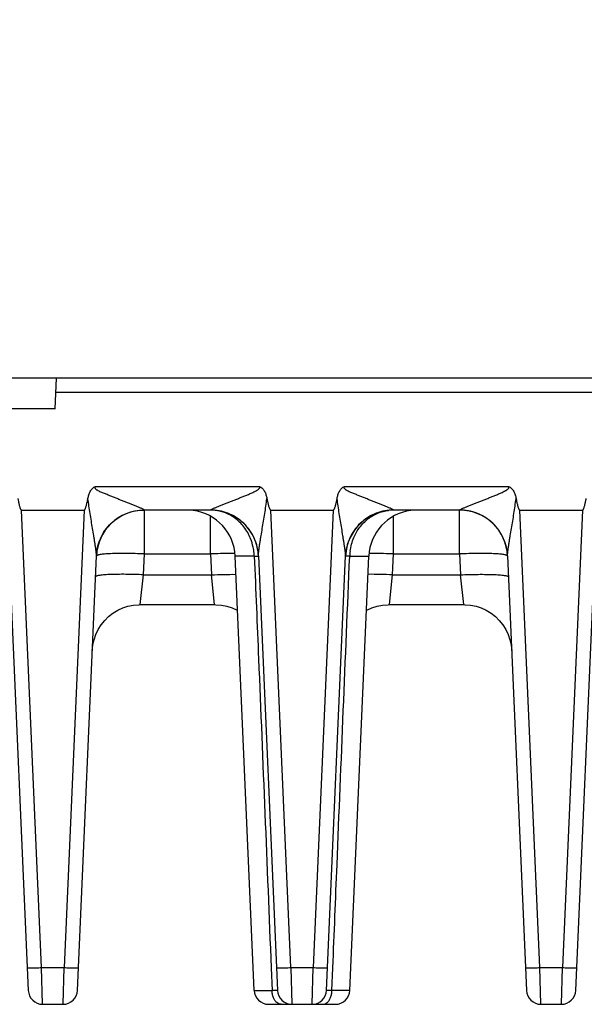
# Model space of a CAD drawing. Header units: inches. Extents: x 0 to 34, y 0 to 22.
# Tile 8 of 71: x 9.2 to 10.4, y 4.7 to 6.8. Entities that reach past the tile are written whole.
import ezdxf

# ---------------------------------------------------------------- set-up
doc = ezdxf.new("R2010")
doc.units = ezdxf.units.IN
doc.header["$LTSCALE"] = 1.87
doc.header["$MEASUREMENT"] = 0
doc.layers.get('0').update_dxf_attribs({"linetype": 'CONTINUOUS'})
doc.layers.add('DIMENSIONS', color=7, linetype='CONTINUOUS')
doc.styles.get("Standard").update_dxf_attribs({"font": 'txt', "width": 0.8})
doc.dimstyles.new('DIMSTYLE_1', dxfattribs={"dimtxt": 0.125, "dimasz": 0.18, "dimexe": 0.125, "dimexo": 0.0625, "dimgap": 0.09, "dimtad": 0, "dimtih": 1, "dimtoh": 1, "dimzin": 4, "dimdsep": 46, "dimtxsty": 'STANDARD', "dimblk": '_FILLED', "dimblk1": '_FILLED', "dimblk2": '_FILLED', "dimcen": 0.09, "dimadec": 0, "dimazin": 0, "dimtp": 0.01, "dimtm": 0.01, "dimtfac": 1, "dimtofl": 0, "dimtmove": 0, "dimatfit": 3, "dimldrblk": '_FILLED', "dimfxl": 1, "dimtolj": 1, "dimtzin": 4, "dimarcsym": 0})

# ---------------------------------------------------------------- blocks, each defined once
blk = doc.blocks.new('*D4')
at = {"layer": 'DIMENSIONS', "color": 2, "linetype": 'CONTINUOUS'}
blk.add_line((11.2351, 7.1717), (11.2351, 10.22), dxfattribs=at)
at = {"layer": 'DIMENSIONS', "color": 2, "linetype": 'CONTINUOUS', "insert": (11.1726, 10.2825), "char_height": 0.125, "width": 1.225, "attachment_point": 1, "rotation": 90, "line_spacing_factor": 0.9}
blk.add_mtext('5.22{\\Ftxt.shx;\\W1.000000;\\H0.125000; }[132.6]', dxfattribs=at)
blk = doc.blocks.new('_FILLED')
at = {"color": 0, "linetype": 'BYBLOCK'}
blk.add_solid([(0, 0), (-1, 0.174), (-1, -0.174)], dxfattribs=at)
blk = doc.blocks.new('*D12')
at = {"layer": 'DIMENSIONS', "color": 2, "linetype": 'CONTINUOUS'}
blk.add_line((11.2931, 9.5325), (5.3248, 9.5325), dxfattribs=at)
at = {"layer": 'DIMENSIONS', "color": 2, "linetype": 'CONTINUOUS', "insert": (5.2623, 9.595), "char_height": 0.125, "width": 1.225, "attachment_point": 3, "line_spacing_factor": 0.9}
blk.add_mtext('4.80{\\Ftxt.shx;\\W1.000000;\\H0.125000; }[121.9]', dxfattribs=at)

msp = doc.modelspace()

# ---------------------------------------------------------------- linework, layer by layer
at = {"color": 7, "linetype": 'CONTINUOUS'}
for p, q in [((21.1433, 6.0369), (6.0132, 6.0369)), ((9.2766, 5.9729), (9.2789, 6.0369)), ((13.6135, 6.0069), (9.2777, 6.0069)), ((9.2768, 5.9729), (8.9764, 5.9729)), ((9.3604, 5.8114), (9.7019, 5.8114)), ((9.8796, 5.8114), (10.2212, 5.8114)), ((9.2482, 4.8084), (9.2065, 5.7619)), ((9.2065, 5.7619), (9.3365, 5.7619)), ((9.3365, 5.7619), (9.2949, 4.8084)), ((9.4622, 5.7619), (9.4623, 5.7621)), ((9.4622, 5.6706), (9.4622, 5.7619)), ((9.6001, 5.7619), (9.4622, 5.7619)), ((9.6, 5.7621), (9.6001, 5.7619)), ((9.6001, 5.6706), (9.6001, 5.7493)), ((9.7674, 4.8084), (9.7258, 5.7619)), ((9.7258, 5.7619), (9.8558, 5.7619)), ((9.8558, 5.7619), (9.8141, 4.8084)), ((9.9815, 5.7619), (9.9815, 5.7621)), ((10.1193, 5.7619), (9.9815, 5.7619)), ((9.9815, 5.6706), (9.9815, 5.7493)), ((10.1193, 5.7621), (10.1193, 5.7619)), ((10.1193, 5.6706), (10.1193, 5.7619)), ((10.2866, 4.8084), (10.245, 5.7619)), ((10.245, 5.7619), (10.375, 5.7619)), ((10.375, 5.7619), (10.3334, 4.8084)), ((9.1807, 5.667), (9.2203, 4.7606)), ((9.3228, 4.7606), (9.3624, 5.667)), ((9.4603, 5.6271), (9.4622, 5.6706)), ((9.4622, 5.6706), (9.6001, 5.6706)), ((9.6001, 5.6706), (9.602, 5.6271)), ((9.691, 4.7606), (9.6515, 5.6662)), ((9.6914, 5.6662), (9.6515, 5.6662)), ((9.6999, 5.667), (9.7395, 4.7606)), ((9.842, 4.7606), (9.8816, 5.667)), ((9.8902, 5.6662), (9.9301, 5.6662)), ((9.8905, 4.7606), (9.9301, 5.6662)), ((9.9796, 5.6271), (9.9815, 5.6706)), ((9.9815, 5.6706), (10.1193, 5.6706)), ((10.1193, 5.6706), (10.1212, 5.6271)), ((10.2192, 5.667), (10.2587, 4.7606)), ((10.3613, 4.7606), (10.4008, 5.667)), ((9.4536, 5.5649), (9.4603, 5.6271)), ((9.4603, 5.6271), (9.602, 5.6271)), ((9.6087, 5.5649), (9.602, 5.6271)), ((9.9729, 5.5649), (9.9796, 5.6271)), ((9.9796, 5.6271), (10.1212, 5.6271)), ((10.1279, 5.5649), (10.1212, 5.6271)), ((9.4537, 5.5649), (9.6087, 5.5649)), ((9.9729, 5.5649), (10.1279, 5.5649)), ((9.4172, 5.558), (9.4281, 5.5615)), ((9.2482, 4.8084), (9.2949, 4.8084)), ((9.2503, 4.7319), (9.2482, 4.8084)), ((9.2928, 4.7319), (9.2949, 4.8084)), ((9.7264, 4.8079), (9.7283, 4.7606)), ((9.7674, 4.8084), (9.8141, 4.8084)), ((9.7674, 4.8084), (9.7695, 4.7319)), ((9.8121, 4.7319), (9.8141, 4.8084)), ((9.8532, 4.7606), (9.8551, 4.8079)), ((10.2866, 4.8084), (10.3334, 4.8084)), ((10.2887, 4.7319), (10.2866, 4.8084)), ((10.3313, 4.7319), (10.3334, 4.8084)), ((9.691, 4.7606), (9.7283, 4.7606)), ((9.8905, 4.7606), (9.8532, 4.7606)), ((9.2503, 4.7319), (9.2928, 4.7319)), ((9.721, 4.7319), (9.8606, 4.7319)), ((10.2887, 4.7319), (10.3313, 4.7319))]:
    msp.add_line(p, q, dxfattribs=at)
for points in [[(9.4281, 5.5615), (9.4395, 5.5639), (9.4512, 5.5648), (9.4536, 5.5649)], [(9.6087, 5.5649), (9.6112, 5.5648), (9.6228, 5.5639), (9.6342, 5.5615), (9.6451, 5.558), (9.6556, 5.5532), (9.6564, 5.5527)], [(9.9251, 5.5527), (9.9259, 5.5532), (9.9364, 5.558), (9.9473, 5.5615), (9.9587, 5.5639), (9.9704, 5.5648), (9.9729, 5.5649)], [(10.1279, 5.5649), (10.1304, 5.5648), (10.1421, 5.5639), (10.1534, 5.5615), (10.1643, 5.558), (10.1748, 5.5532), (10.1847, 5.5472), (10.1937, 5.5401), (10.202, 5.5321), (10.2092, 5.5231), (10.2154, 5.5134), (10.2204, 5.5029)], [(9.3537, 5.4692), (9.3549, 5.4806), (9.3574, 5.4919), (9.3612, 5.5029), (9.3662, 5.5134), (9.3723, 5.5231), (9.3796, 5.5321), (9.3878, 5.5401), (9.3968, 5.5472), (9.4067, 5.5532), (9.4172, 5.558)], [(10.2204, 5.5029), (10.2242, 5.4919), (10.2267, 5.4806), (10.2278, 5.4692)]]:
    msp.add_lwpolyline(points, dxfattribs=at)
for centre, radius, start, end in [((9.4622, 5.6619), 0.1, 90, 177.5), ((9.5516, 5.6619), 0.1, 2.5, 82.7102), ((9.6001, 5.6619), 0.1, 2.5, 90.0042), ((9.9815, 5.6619), 0.1, 89.9948, 177.5), ((10.03, 5.6619), 0.1, 97.2917, 177.5), ((9.9815, 5.6747), 0.0872, 90.0003, 96.8344), ((10.1193, 5.6619), 0.1, 2.5, 90), ((9.6488, 4.548), 1.1236, 91.428, 92.4851), ((9.5728, 5.6604), 0.1187, 2.8193, 8.8093), ((9.6001, 5.6625), 0.0999, 8.2409, 9.7398), ((9.9813, 5.6625), 0.0998, 170.1001, 173.6693), ((10.0062, 5.6611), 0.1162, 172.5432, 177.4553), ((9.9325, 4.5397), 1.1319, 87.5187, 88.5682), ((9.2503, 4.7619), 0.03, 182.5, 269.9999), ((9.2928, 4.7619), 0.03, 270.0001, 357.5), ((9.721, 4.7619), 0.03, 182.5004, 270.0048), ((9.7695, 4.7619), 0.03, 182.5, 270.0001), ((9.8121, 4.7619), 0.03, 270.0003, 357.5), ((9.8606, 4.7619), 0.03, 269.9958, 357.4997), ((10.2887, 4.7619), 0.03, 182.5, 269.9999), ((10.3313, 4.7619), 0.03, 270.0001, 357.5)]:
    msp.add_arc(centre, radius, start, end, dxfattribs=at)
for points, knots in [([(9.3447, 5.7863), (9.3452, 5.7888), (9.3464, 5.7938), (9.3488, 5.7998), (9.3514, 5.8042), (9.3539, 5.8072), (9.3569, 5.8097), (9.3592, 5.8109), (9.3604, 5.8114)], [0, 0, 0, 0, 0.249883, 0.499696, 0.624777, 0.749929, 0.874955, 1, 1, 1, 1]), ([(9.4623, 5.7621), (9.4622, 5.7622), (9.462, 5.7624), (9.4614, 5.7629), (9.4601, 5.7637), (9.4581, 5.7647), (9.4556, 5.7658), (9.4527, 5.767), (9.4486, 5.7688), (9.4431, 5.771), (9.4363, 5.7737), (9.4292, 5.7765), (9.4219, 5.7793), (9.4146, 5.7822), (9.4072, 5.7852), (9.3998, 5.7882), (9.3923, 5.7912), (9.3861, 5.7937), (9.381, 5.7957), (9.3772, 5.7972), (9.3735, 5.7987), (9.3697, 5.8004), (9.3667, 5.8019), (9.3643, 5.8033), (9.3626, 5.8044), (9.3613, 5.8056), (9.3604, 5.8066), (9.3599, 5.8075), (9.3595, 5.8085), (9.3595, 5.8095), (9.3598, 5.8105), (9.3602, 5.8111), (9.3604, 5.8114)], [0, 0, 0, 0, 0.002974, 0.007543, 0.021292, 0.04078, 0.064867, 0.091882, 0.120415, 0.18071, 0.24419, 0.309593, 0.37623, 0.443733, 0.511893, 0.580606, 0.649769, 0.719287, 0.754152, 0.78907, 0.824027, 0.859009, 0.894014, 0.911554, 0.928998, 0.946519, 0.95555, 0.964552, 0.973268, 0.981991, 0.991011, 1, 1, 1, 1]), ([(9.6, 5.7621), (9.6002, 5.7624), (9.6009, 5.7629), (9.6022, 5.7637), (9.6042, 5.7647), (9.6077, 5.7663), (9.6127, 5.7684), (9.6192, 5.771), (9.626, 5.7737), (9.633, 5.7765), (9.6403, 5.7793), (9.6476, 5.7821), (9.655, 5.785), (9.6624, 5.788), (9.6699, 5.791), (9.6761, 5.7935), (9.6811, 5.7957), (9.6848, 5.7973), (9.6886, 5.7989), (9.6916, 5.8004), (9.6941, 5.8016), (9.6958, 5.8026), (9.6976, 5.8036), (9.699, 5.8046), (9.7001, 5.8054), (9.7011, 5.8063), (9.7024, 5.8075), (9.7031, 5.8096), (9.7024, 5.8109), (9.7019, 5.8114)], [0, 0, 0, 0, 0.007593, 0.021079, 0.040559, 0.0648, 0.120166, 0.180544, 0.244099, 0.309517, 0.376231, 0.443868, 0.512186, 0.581018, 0.650252, 0.719799, 0.754669, 0.789593, 0.824565, 0.859577, 0.877099, 0.894622, 0.912184, 0.929692, 0.938457, 0.947281, 0.96484, 0.98243, 1, 1, 1, 1]), ([(9.7019, 5.8114), (9.7031, 5.8109), (9.7054, 5.8097), (9.7084, 5.8072), (9.7109, 5.8042), (9.7136, 5.7998), (9.7159, 5.7938), (9.7171, 5.7888), (9.7176, 5.7863)], [0, 0, 0, 0, 0.125071, 0.250047, 0.375256, 0.500323, 0.750124, 1, 1, 1, 1]), ([(9.8639, 5.7863), (9.8644, 5.7888), (9.8656, 5.7938), (9.868, 5.7998), (9.8707, 5.8042), (9.8732, 5.8072), (9.8761, 5.8097), (9.8784, 5.8109), (9.8796, 5.8114)], [0, 0, 0, 0, 0.249883, 0.499696, 0.624777, 0.749929, 0.874955, 1, 1, 1, 1]), ([(9.9815, 5.7621), (9.9814, 5.7622), (9.9812, 5.7624), (9.9806, 5.7629), (9.9793, 5.7637), (9.9773, 5.7647), (9.9748, 5.7658), (9.972, 5.767), (9.9678, 5.7688), (9.9623, 5.771), (9.9555, 5.7737), (9.9484, 5.7765), (9.9412, 5.7793), (9.9339, 5.7822), (9.9265, 5.7852), (9.919, 5.7882), (9.9116, 5.7912), (9.9053, 5.7937), (9.9003, 5.7957), (9.8965, 5.7972), (9.8927, 5.7987), (9.889, 5.8004), (9.8859, 5.8019), (9.8836, 5.8033), (9.8819, 5.8044), (9.8806, 5.8056), (9.8797, 5.8066), (9.8791, 5.8075), (9.8787, 5.8085), (9.8788, 5.8095), (9.8791, 5.8105), (9.8794, 5.8111), (9.8796, 5.8114)], [0, 0, 0, 0, 0.002974, 0.007543, 0.021292, 0.04078, 0.064867, 0.091882, 0.120415, 0.18071, 0.24419, 0.309593, 0.37623, 0.443733, 0.511893, 0.580606, 0.649769, 0.719287, 0.754152, 0.78907, 0.824027, 0.859009, 0.894014, 0.911554, 0.928998, 0.946519, 0.95555, 0.964552, 0.973268, 0.981991, 0.991011, 1, 1, 1, 1]), ([(10.1193, 5.7621), (10.1195, 5.7624), (10.1201, 5.7629), (10.1214, 5.7637), (10.1234, 5.7647), (10.1269, 5.7663), (10.1319, 5.7684), (10.1384, 5.771), (10.1452, 5.7737), (10.1523, 5.7765), (10.1595, 5.7793), (10.1668, 5.7821), (10.1742, 5.785), (10.1817, 5.788), (10.1891, 5.791), (10.1954, 5.7935), (10.2004, 5.7957), (10.2041, 5.7973), (10.2078, 5.7989), (10.2109, 5.8004), (10.2133, 5.8016), (10.2151, 5.8026), (10.2168, 5.8036), (10.2183, 5.8046), (10.2193, 5.8054), (10.2204, 5.8063), (10.2216, 5.8075), (10.2223, 5.8096), (10.2216, 5.8109), (10.2212, 5.8114)], [0, 0, 0, 0, 0.007593, 0.021079, 0.040559, 0.0648, 0.120166, 0.180544, 0.244099, 0.309517, 0.376231, 0.443868, 0.512186, 0.581018, 0.650252, 0.719799, 0.754669, 0.789593, 0.824565, 0.859577, 0.877099, 0.894622, 0.912184, 0.929692, 0.938457, 0.947281, 0.96484, 0.98243, 1, 1, 1, 1]), ([(10.2212, 5.8114), (10.2223, 5.8109), (10.2246, 5.8097), (10.2276, 5.8072), (10.2301, 5.8042), (10.2328, 5.7998), (10.2352, 5.7938), (10.2364, 5.7888), (10.2368, 5.7863)], [0, 0, 0, 0, 0.125071, 0.250047, 0.375256, 0.500323, 0.750124, 1, 1, 1, 1]), ([(9.1984, 5.7863), (9.1988, 5.7841), (9.1994, 5.7809), (9.2003, 5.7766), (9.2011, 5.7734), (9.202, 5.7702), (9.203, 5.7671), (9.2039, 5.7648), (9.2047, 5.7634), (9.2053, 5.7625), (9.206, 5.7619), (9.2065, 5.7619)], [0, 0, 0, 0, 0.250346, 0.37552, 0.500693, 0.625864, 0.751025, 0.876116, 0.907422, 0.938713, 1, 1, 1, 1]), ([(9.3365, 5.7619), (9.3371, 5.7619), (9.3378, 5.7625), (9.3384, 5.7634), (9.3389, 5.7643), (9.3395, 5.7656), (9.3403, 5.7676), (9.3411, 5.7702), (9.342, 5.7734), (9.3427, 5.7766), (9.3437, 5.7809), (9.3443, 5.7841), (9.3447, 5.7863)], [0, 0, 0, 0, 0.061335, 0.092616, 0.123924, 0.186494, 0.249072, 0.374217, 0.499372, 0.624529, 0.749687, 1, 1, 1, 1]), ([(9.3624, 5.667), (9.3624, 5.6678), (9.3623, 5.6696), (9.3621, 5.6725), (9.3617, 5.6757), (9.3611, 5.6803), (9.3603, 5.6862), (9.3592, 5.6935), (9.358, 5.701), (9.3564, 5.7111), (9.3543, 5.7239), (9.3518, 5.7393), (9.3492, 5.7549), (9.3468, 5.7706), (9.3454, 5.781), (9.3447, 5.7863)], [0, 0, 0, 0, 0.019415, 0.044427, 0.071671, 0.100195, 0.159717, 0.221229, 0.283952, 0.347462, 0.476057, 0.606009, 0.736805, 0.868204, 1, 1, 1, 1]), ([(9.6999, 5.667), (9.6999, 5.6678), (9.7, 5.6696), (9.7003, 5.6737), (9.701, 5.6793), (9.702, 5.6863), (9.7031, 5.6936), (9.7043, 5.7011), (9.7059, 5.7112), (9.7081, 5.7239), (9.7107, 5.7393), (9.7133, 5.7549), (9.7156, 5.7705), (9.717, 5.781), (9.7176, 5.7863)], [0, 0, 0, 0, 0.019961, 0.044774, 0.100599, 0.160196, 0.221726, 0.284429, 0.347866, 0.476246, 0.606051, 0.736825, 0.868224, 1, 1, 1, 1]), ([(9.7176, 5.7863), (9.718, 5.7841), (9.7186, 5.7809), (9.7196, 5.7766), (9.7203, 5.7734), (9.7212, 5.7702), (9.7222, 5.7671), (9.7231, 5.7648), (9.7239, 5.7634), (9.7245, 5.7625), (9.7252, 5.7619), (9.7258, 5.7619)], [0, 0, 0, 0, 0.250346, 0.37552, 0.500693, 0.625864, 0.751025, 0.876116, 0.907422, 0.938713, 1, 1, 1, 1]), ([(9.8558, 5.7619), (9.8563, 5.7619), (9.857, 5.7625), (9.8576, 5.7634), (9.8582, 5.7643), (9.8587, 5.7656), (9.8595, 5.7676), (9.8603, 5.7702), (9.8612, 5.7734), (9.862, 5.7766), (9.8629, 5.7809), (9.8635, 5.7841), (9.8639, 5.7863)], [0, 0, 0, 0, 0.061335, 0.092616, 0.123924, 0.186494, 0.249072, 0.374217, 0.499372, 0.624529, 0.749687, 1, 1, 1, 1]), ([(9.8816, 5.667), (9.8816, 5.6678), (9.8815, 5.6696), (9.8813, 5.6725), (9.8809, 5.6757), (9.8804, 5.6803), (9.8795, 5.6862), (9.8784, 5.6935), (9.8772, 5.701), (9.8756, 5.7111), (9.8735, 5.7239), (9.871, 5.7393), (9.8684, 5.7549), (9.866, 5.7706), (9.8646, 5.781), (9.8639, 5.7863)], [0, 0, 0, 0, 0.019415, 0.044427, 0.071671, 0.100195, 0.159717, 0.221229, 0.283952, 0.347462, 0.476057, 0.606009, 0.736805, 0.868204, 1, 1, 1, 1]), ([(10.2192, 5.667), (10.2191, 5.6678), (10.2192, 5.6696), (10.2196, 5.6737), (10.2203, 5.6793), (10.2212, 5.6863), (10.2223, 5.6936), (10.2235, 5.7011), (10.2251, 5.7112), (10.2273, 5.7239), (10.23, 5.7393), (10.2325, 5.7549), (10.2349, 5.7705), (10.2362, 5.781), (10.2368, 5.7863)], [0, 0, 0, 0, 0.019961, 0.044774, 0.100599, 0.160196, 0.221726, 0.284429, 0.347866, 0.476246, 0.606051, 0.736825, 0.868224, 1, 1, 1, 1]), ([(10.2368, 5.7863), (10.2372, 5.7841), (10.2379, 5.7809), (10.2388, 5.7766), (10.2396, 5.7734), (10.2404, 5.7702), (10.2414, 5.7671), (10.2423, 5.7648), (10.2431, 5.7634), (10.2437, 5.7625), (10.2445, 5.7619), (10.245, 5.7619)], [0, 0, 0, 0, 0.250346, 0.37552, 0.500693, 0.625864, 0.751025, 0.876116, 0.907422, 0.938713, 1, 1, 1, 1]), ([(10.375, 5.7619), (10.3755, 5.7619), (10.3763, 5.7625), (10.3769, 5.7634), (10.3774, 5.7643), (10.378, 5.7656), (10.3788, 5.7676), (10.3796, 5.7702), (10.3804, 5.7734), (10.3812, 5.7766), (10.3821, 5.7809), (10.3828, 5.7841), (10.3832, 5.7863)], [0, 0, 0, 0, 0.061335, 0.092616, 0.123924, 0.186494, 0.249072, 0.374217, 0.499372, 0.624529, 0.749687, 1, 1, 1, 1]), ([(9.3624, 5.667), (9.3629, 5.6791), (9.3672, 5.6978), (9.3797, 5.7199), (9.3926, 5.735), (9.4084, 5.7472), (9.4312, 5.7587), (9.4501, 5.7621), (9.4623, 5.7621)], [0, 0, 0, 0, 0.239485, 0.368044, 0.499153, 0.630403, 0.759345, 1, 1, 1, 1]), ([(9.6999, 5.667), (9.6994, 5.6791), (9.6951, 5.6978), (9.6826, 5.7199), (9.6697, 5.735), (9.6539, 5.7472), (9.6311, 5.7587), (9.6122, 5.7621), (9.6, 5.7621)], [0, 0, 0, 0, 0.239483, 0.368041, 0.49915, 0.6304, 0.759342, 1, 1, 1, 1]), ([(9.6837, 5.7025), (9.6802, 5.7112), (9.671, 5.7275), (9.6542, 5.7437), (9.6388, 5.7531), (9.6223, 5.7598), (9.6089, 5.7619), (9.6001, 5.7619)], [0, 0, 0, 0, 0.259379, 0.510194, 0.633407, 0.755852, 1, 1, 1, 1]), ([(9.9815, 5.7621), (9.9693, 5.7621), (9.9504, 5.7587), (9.9277, 5.7472), (9.9119, 5.735), (9.8989, 5.7199), (9.8865, 5.6978), (9.8821, 5.6791), (9.8816, 5.667)], [0, 0, 0, 0, 0.240655, 0.369596, 0.500846, 0.631955, 0.760514, 1, 1, 1, 1]), ([(9.8988, 5.7049), (9.9021, 5.7125), (9.9104, 5.7267), (9.9274, 5.7442), (9.948, 5.7563), (9.9634, 5.7603), (9.9711, 5.7612)], [0, 0, 0, 0, 0.259047, 0.510507, 0.75612, 1, 1, 1, 1]), ([(10.2192, 5.667), (10.2186, 5.6791), (10.2143, 5.6978), (10.2018, 5.7199), (10.1889, 5.735), (10.1731, 5.7472), (10.1504, 5.7587), (10.1314, 5.7621), (10.1193, 5.7621)], [0, 0, 0, 0, 0.239483, 0.368041, 0.49915, 0.6304, 0.759342, 1, 1, 1, 1]), ([(9.6901, 5.6786), (9.6898, 5.6806), (9.6883, 5.6887), (9.686, 5.6967), (9.6837, 5.7025)], [0, 0, 0, 0, 0.251572, 1, 1, 1, 1]), ([(9.891, 5.6761), (9.8917, 5.6811), (9.8936, 5.6909), (9.8969, 5.7003), (9.8988, 5.7049)], [0, 0, 0, 0, 0.502724, 1, 1, 1, 1]), ([(9.4622, 5.6706), (9.4558, 5.6709), (9.4431, 5.6713), (9.4246, 5.6716), (9.4076, 5.6716), (9.3946, 5.6713), (9.3854, 5.6708), (9.3796, 5.6704), (9.3745, 5.6699), (9.3703, 5.6693), (9.3674, 5.6687), (9.3655, 5.6682), (9.3644, 5.6679), (9.3635, 5.6675), (9.3628, 5.667), (9.3623, 5.6665), (9.3623, 5.6662)], [0, 0, 0, 0, 0.192761, 0.378426, 0.549363, 0.699342, 0.764728, 0.822843, 0.873151, 0.915269, 0.948864, 0.962402, 0.973781, 0.98305, 0.990319, 1, 1, 1, 1]), ([(9.6509, 5.6716), (9.6485, 5.6716), (9.6385, 5.6716), (9.6285, 5.6715), (9.6208, 5.6713)], [0, 0, 0, 0, 0.237071, 1, 1, 1, 1]), ([(9.6914, 5.6662), (9.692, 5.6662), (9.6932, 5.6663), (9.6949, 5.6663), (9.6963, 5.6663), (9.6976, 5.6663), (9.6984, 5.6663), (9.699, 5.6663), (9.6993, 5.6663), (9.6996, 5.6663), (9.6998, 5.6663), (9.6999, 5.6663), (9.7, 5.6662), (9.7, 5.6662)], [0, 0, 0, 0, 0.217701, 0.412834, 0.583419, 0.727477, 0.843035, 0.889514, 0.928136, 0.958663, 0.980873, 0.994589, 1, 1, 1, 1]), ([(9.6914, 5.6662), (9.6944, 5.5947), (9.7062, 5.3086), (9.7178, 5.0225), (9.7264, 4.8079)], [0, 0, 0, 0, 0.250009, 1, 1, 1, 1]), ([(9.8551, 4.8079), (9.858, 4.8795), (9.8695, 5.1656), (9.8813, 5.4517), (9.8902, 5.6662)], [0, 0, 0, 0, 0.24999, 1, 1, 1, 1]), ([(9.8902, 5.6662), (9.8895, 5.6662), (9.8883, 5.6663), (9.8867, 5.6663), (9.8852, 5.6663), (9.884, 5.6663), (9.8831, 5.6663), (9.8825, 5.6663), (9.8822, 5.6663), (9.8819, 5.6663), (9.8817, 5.6663), (9.8816, 5.6663), (9.8816, 5.6662), (9.8816, 5.6662)], [0, 0, 0, 0, 0.219689, 0.415747, 0.586441, 0.73004, 0.844821, 0.890869, 0.929072, 0.959225, 0.981134, 0.994654, 1, 1, 1, 1]), ([(9.9608, 5.6713), (9.9581, 5.6713), (9.9481, 5.6716), (9.938, 5.6716), (9.9306, 5.6716)], [0, 0, 0, 0, 0.261349, 1, 1, 1, 1]), ([(10.2192, 5.6662), (10.2192, 5.6665), (10.2188, 5.667), (10.218, 5.6675), (10.2172, 5.6679), (10.2161, 5.6682), (10.2142, 5.6687), (10.2112, 5.6693), (10.207, 5.6699), (10.202, 5.6704), (10.1961, 5.6708), (10.187, 5.6713), (10.174, 5.6716), (10.157, 5.6716), (10.1385, 5.6713), (10.1258, 5.6709), (10.1193, 5.6706)], [0, 0, 0, 0, 0.009681, 0.01695, 0.026219, 0.037598, 0.051136, 0.084731, 0.126849, 0.177157, 0.235272, 0.300658, 0.450636, 0.621573, 0.807239, 1, 1, 1, 1]), ([(9.4603, 5.6271), (9.4543, 5.6274), (9.4421, 5.6278), (9.4239, 5.6282), (9.4064, 5.6281), (9.3928, 5.6278), (9.3832, 5.6273), (9.3772, 5.6269), (9.372, 5.6263), (9.3679, 5.6258), (9.3647, 5.6251), (9.3626, 5.6245), (9.3615, 5.624), (9.3608, 5.6235), (9.3604, 5.6231), (9.3604, 5.6228)], [0, 0, 0, 0, 0.180173, 0.364022, 0.541052, 0.699353, 0.767822, 0.827987, 0.879289, 0.921185, 0.953368, 0.976379, 0.984749, 0.991256, 1, 1, 1, 1]), ([(9.602, 5.6271), (9.6105, 5.6275), (9.6276, 5.628), (9.6446, 5.6282), (9.6532, 5.6281)], [0, 0, 0, 0, 0.500978, 1, 1, 1, 1]), ([(9.9796, 5.6271), (9.971, 5.6275), (9.954, 5.628), (9.9369, 5.6282), (9.9284, 5.6281)], [0, 0, 0, 0, 0.500978, 1, 1, 1, 1]), ([(10.1212, 5.6271), (10.1273, 5.6274), (10.1395, 5.6278), (10.1577, 5.6282), (10.1751, 5.6281), (10.1887, 5.6278), (10.1983, 5.6273), (10.2044, 5.6269), (10.2095, 5.6263), (10.2137, 5.6258), (10.2169, 5.6251), (10.2189, 5.6245), (10.2201, 5.624), (10.2207, 5.6235), (10.2211, 5.6231), (10.2211, 5.6228)], [0, 0, 0, 0, 0.180174, 0.364024, 0.541054, 0.699355, 0.767823, 0.827989, 0.87929, 0.921186, 0.953368, 0.97638, 0.984749, 0.991256, 1, 1, 1, 1]), ([(9.2182, 4.8084), (9.2182, 4.8083), (9.2185, 4.8082), (9.2189, 4.8081), (9.2196, 4.808), (9.2206, 4.808), (9.2218, 4.8079), (9.2234, 4.8079), (9.2251, 4.8078), (9.2279, 4.8078), (9.2317, 4.8079), (9.2369, 4.808), (9.2424, 4.8081), (9.2462, 4.8083), (9.2482, 4.8084)], [0, 0, 0, 0, 0.006428, 0.021401, 0.045484, 0.07863, 0.120645, 0.171073, 0.229389, 0.295062, 0.446076, 0.618479, 0.805883, 1, 1, 1, 1]), ([(9.2949, 4.8084), (9.2969, 4.8083), (9.3007, 4.8081), (9.3062, 4.808), (9.3113, 4.8079), (9.3152, 4.8078), (9.318, 4.8078), (9.3197, 4.8079), (9.3212, 4.8079), (9.3225, 4.808), (9.3235, 4.808), (9.3242, 4.8081), (9.3246, 4.8082), (9.3249, 4.8083), (9.3249, 4.8084)], [0, 0, 0, 0, 0.194117, 0.381521, 0.553924, 0.704937, 0.770611, 0.828927, 0.879355, 0.92137, 0.954515, 0.978599, 0.993572, 1, 1, 1, 1]), ([(9.7374, 4.8084), (9.7374, 4.8083), (9.7377, 4.8082), (9.7381, 4.8081), (9.7388, 4.808), (9.7398, 4.808), (9.7411, 4.8079), (9.7426, 4.8079), (9.7443, 4.8078), (9.7471, 4.8078), (9.751, 4.8079), (9.7561, 4.808), (9.7616, 4.8081), (9.7655, 4.8083), (9.7674, 4.8084)], [0, 0, 0, 0, 0.006428, 0.021401, 0.045484, 0.07863, 0.120645, 0.171073, 0.229389, 0.295062, 0.446076, 0.618479, 0.805883, 1, 1, 1, 1]), ([(9.8141, 4.8084), (9.8161, 4.8083), (9.8199, 4.8081), (9.8254, 4.808), (9.8306, 4.8079), (9.8345, 4.8078), (9.8372, 4.8078), (9.839, 4.8079), (9.8405, 4.8079), (9.8417, 4.808), (9.8427, 4.808), (9.8435, 4.8081), (9.8439, 4.8082), (9.8441, 4.8083), (9.8441, 4.8084)], [0, 0, 0, 0, 0.194117, 0.381521, 0.553924, 0.704937, 0.770611, 0.828927, 0.879355, 0.921369, 0.954515, 0.978599, 0.993572, 1, 1, 1, 1]), ([(10.2567, 4.8084), (10.2567, 4.8083), (10.2569, 4.8082), (10.2573, 4.8081), (10.2581, 4.808), (10.259, 4.808), (10.2603, 4.8079), (10.2618, 4.8079), (10.2636, 4.8078), (10.2663, 4.8078), (10.2702, 4.8079), (10.2753, 4.808), (10.2809, 4.8081), (10.2847, 4.8083), (10.2866, 4.8084)], [0, 0, 0, 0, 0.006428, 0.021401, 0.045484, 0.07863, 0.120645, 0.171073, 0.229389, 0.295062, 0.446076, 0.618479, 0.805883, 1, 1, 1, 1]), ([(10.3334, 4.8084), (10.3353, 4.8083), (10.3391, 4.8081), (10.3447, 4.808), (10.3498, 4.8079), (10.3537, 4.8078), (10.3564, 4.8078), (10.3582, 4.8079), (10.3597, 4.8079), (10.361, 4.808), (10.3619, 4.808), (10.3627, 4.8081), (10.3631, 4.8082), (10.3633, 4.8083), (10.3633, 4.8084)], [0, 0, 0, 0, 0.194117, 0.381521, 0.553924, 0.704937, 0.770611, 0.828927, 0.879355, 0.92137, 0.954515, 0.978599, 0.993572, 1, 1, 1, 1]), ([(9.7395, 4.7606), (9.7395, 4.7605), (9.7394, 4.7605), (9.7393, 4.7605), (9.7391, 4.7605), (9.7387, 4.7604), (9.7383, 4.7604), (9.7376, 4.7604), (9.7365, 4.7604), (9.7349, 4.7604), (9.7329, 4.7604), (9.7307, 4.7605), (9.7291, 4.7605), (9.7283, 4.7606)], [0, 0, 0, 0, 0.005021, 0.017675, 0.038463, 0.067402, 0.104451, 0.149544, 0.263268, 0.407162, 0.579671, 0.778311, 1, 1, 1, 1]), ([(9.7313, 4.7456), (9.7304, 4.748), (9.729, 4.7529), (9.7284, 4.758), (9.7283, 4.7606)], [0, 0, 0, 0, 0.503858, 1, 1, 1, 1]), ([(9.7471, 4.7319), (9.7439, 4.7319), (9.7389, 4.7343), (9.734, 4.7398), (9.7321, 4.7436), (9.7313, 4.7456)], [0, 0, 0, 0, 0.431125, 0.698105, 1, 1, 1, 1]), ([(9.8345, 4.7319), (9.8377, 4.7319), (9.8429, 4.7344), (9.8477, 4.7401), (9.8496, 4.744), (9.8504, 4.7461)], [0, 0, 0, 0, 0.430025, 0.697431, 1, 1, 1, 1]), ([(9.8532, 4.7606), (9.8524, 4.7605), (9.8508, 4.7605), (9.8486, 4.7604), (9.8467, 4.7604), (9.8451, 4.7604), (9.8439, 4.7604), (9.8432, 4.7604), (9.8428, 4.7604), (9.8425, 4.7605), (9.8422, 4.7605), (9.8421, 4.7605), (9.842, 4.7605), (9.842, 4.7606)], [0, 0, 0, 0, 0.221661, 0.42028, 0.592775, 0.736664, 0.850392, 0.89549, 0.932547, 0.961496, 0.982296, 0.994965, 1, 1, 1, 1]), ([(9.8504, 4.7461), (9.8513, 4.7485), (9.8526, 4.7532), (9.8532, 4.7581), (9.8532, 4.7606)], [0, 0, 0, 0, 0.504548, 1, 1, 1, 1])]:
    msp.add_open_spline(points, degree=3, knots=knots, dxfattribs=at)

# ---------------------------------------------------------------- dimensions: what is measured, and where the dimension line sits
at = {"layer": 'DIMENSIONS', "color": 2, "linetype": 'CONTINUOUS'}
for feature_location, offset, dtype, origin, picture, middle in [((11.2351, 7.1717), (0, 3.0482), 1, (6.0132, 6.0369), '*D4', (11.2351, 10.895)), ((11.2931, 9.5325), (-5.9683, 0), 0, (11.3556, 4.7319), '*D12', (4.6498, 9.5325))]:
    dim = msp.add_ordinate_dim(feature_location=feature_location, offset=offset, dtype=dtype, origin=origin, dimstyle='DIMSTYLE_1', override={"dimtad": 1, "dimtih": 0, "dimtoh": 0}, dxfattribs=at)
    dim.commit()
    dim.dimension.update_dxf_attribs({"geometry": picture, "text_midpoint": middle})

doc.saveas('drawing.dxf')
